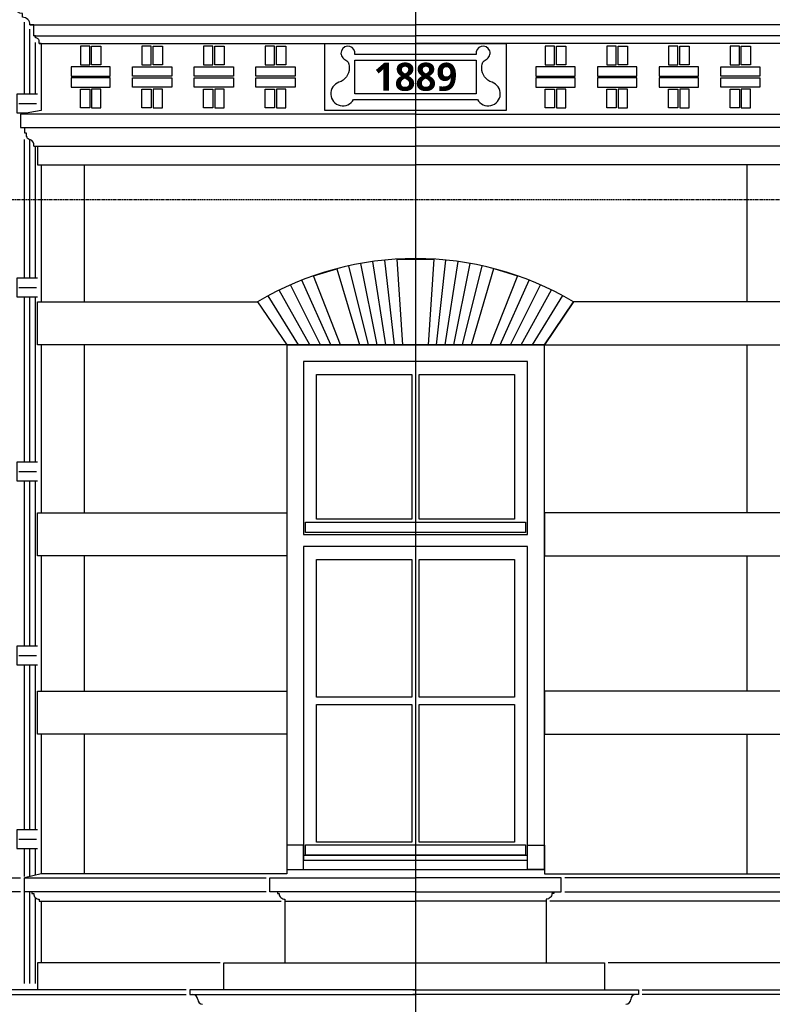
# Model space of a CAD drawing. Extents: x 0 to 286551, y -50 to 581131.
# Tile 49 of 207: x 106493 to 110524, y 560995 to 566268. Entities that reach past the tile are written whole.
import ezdxf

# ---------------------------------------------------------------- set-up
doc = ezdxf.new("R2010")
doc.units = 0
doc.header["$MEASUREMENT"] = 0
doc.linetypes.add('HIDDEN', pattern=[9.525, 6.35, -3.175])
for name, color, linetype in [('0.09', 7, 'CONTINUOUS'), ('0.13', 5, 'CONTINUOUS'), ('0.18', 1, 'CONTINUOUS'), ('0.25', 2, 'CONTINUOUS'), ('0.25 GRIJS', 252, 'CONTINUOUS')]:
    doc.layers.add(name, color=color, linetype=linetype)
doc.layers.add('HULPLIJNEN', color=252, linetype='CONTINUOUS', plot=False)
doc.styles.add('HTV250', font='txt', dxfattribs={"height": 125})

msp = doc.modelspace()

# ---------------------------------------------------------------- linework, layer by layer
at = {"layer": '0.09'}
msp.add_lwpolyline([(108288.4, 565871.2), (108288.4, 566051.2), (108938.4, 566051.2), (108938.4, 565871.2)], close=True, dxfattribs=at)
for points in [[(106588.4, 565868.4), (106488.4, 565868.4), (106478.4, 565868.4), (106478.4, 565768.4), (106537.9, 565768.4)], [(106588.4, 564883.4), (106488.4, 564883.4), (106478.4, 564883.4), (106478.4, 564783.4), (106588.4, 564783.4)], [(106588.4, 563898.4), (106488.4, 563898.4), (106478.4, 563898.4), (106478.4, 563798.4), (106588.4, 563798.4)], [(106588.4, 562913.4), (106488.4, 562913.4), (106478.4, 562913.4), (106478.4, 562813.4), (106588.4, 562813.4)], [(106588.4, 561928.4), (106488.4, 561928.4), (106478.4, 561928.4), (106478.4, 561828.4), (106588.4, 561828.4)]]:
    msp.add_lwpolyline(points, dxfattribs=at)
at = {"layer": '0.13'}
msp.add_line((106588.4, 565591.2), (106588.4, 565491.2), dxfattribs=at)
for points in [[(106608.4, 566141.2), (106598.4, 566141.2), (106598.4, 566151.2, 0.414214), (106578.4, 566171.2), (106578.4, 566181.2), (106568.4, 566181.2), (106568.4, 566241.2), (106548.4, 566241.2, 0.414214), (106508.4, 566281.2), (106508.4, 566301.2, -0.298217), (106462.6, 566331.2, -0.298217)], [(106558.4, 561597.2), (106558.4, 561587.2), (106568.4, 561587.2, 0.414214), (106598.4, 561557.2), (106598.4, 561547.2), (106598.4, 561547.2), (107893.4, 561547.2)], [(106558.4, 561597.2), (106558.4, 561587.2), (106568.4, 561587.2, 0.414214), (106598.4, 561557.2), (106598.4, 561547.2), (106598.4, 561547.2), (107893.4, 561547.2)], [(107873.4, 561597.2), (107873.4, 561587.2), (107883.4, 561587.2, 0.414214), (107913.4, 561557.2), (107913.4, 561547.2), (107913.4, 561547.2), (108613.4, 561547.2)], [(109353.4, 561597.2), (109353.4, 561587.2), (109343.4, 561587.2, -0.414214), (109313.4, 561557.2), (109313.4, 561547.2), (109313.4, 561547.2), (108613.4, 561547.2)], [(110668.4, 561597.2), (110668.4, 561587.2), (110658.4, 561587.2, -0.414214), (110628.4, 561557.2), (110628.4, 561547.2), (110628.4, 561547.2), (109333.4, 561547.2)], [(110668.4, 561597.2), (110668.4, 561587.2), (110658.4, 561587.2, -0.414214), (110628.4, 561557.2), (110628.4, 561547.2), (110628.4, 561547.2), (109333.4, 561547.2)]]:
    msp.add_lwpolyline(points, format="xyb", dxfattribs=at)
for points in [[(106548.4, 566241.2), (108613.4, 566241.2)], [(110678.4, 566241.2), (108613.4, 566241.2)], [(106568.4, 566181.2), (108613.4, 566181.2)], [(110658.4, 566181.2), (108613.4, 566181.2)], [(106598.4, 566141.2), (108613.4, 566141.2)], [(110628.4, 566141.2), (108613.4, 566141.2)], [(106588.4, 565491.2), (108613.4, 565491.2)], [(106838.4, 565491.2), (106838.4, 564757.2)], [(110638.4, 565491.2), (108613.4, 565491.2)], [(110388.4, 565491.2), (110388.4, 564757.2)], [(108361, 564527.2), (108256, 564949.8)], [(108408.2, 564527.2), (108320.3, 564962.6)], [(108454.6, 564527.2), (108384.9, 564972.9)], [(108500.3, 564527.2), (108449.9, 564980.6)], [(108725.9, 564527.2), (108776, 564980.7)], [(108771.6, 564527.2), (108841, 564973)], [(108817.9, 564527.2), (108905.6, 564962.8)], [(108865.1, 564527.2), (108969.9, 564950)], [(108104.2, 564527.2), (107943.6, 564847.8)], [(108159.3, 564527.2), (108004.6, 564873.2)], [(109066.8, 564527.2), (109221.3, 564873.5)], [(109121.8, 564527.2), (109282.4, 564848.2)], [(107986.3, 564527.2), (107824.4, 564789.5)], [(108046.7, 564527.2), (107883.5, 564819.9)], [(109179.3, 564527.2), (109342.5, 564820.3)], [(109239.6, 564527.2), (109401.6, 564790)], [(106838.4, 564527.2), (106838.4, 563627.2)], [(110388.4, 564527.2), (110388.4, 563627.2)], [(106838.4, 563397.2), (106838.4, 562672.2)], [(110388.4, 563397.2), (110388.4, 562672.2)], [(106838.4, 562442.2), (106838.4, 561693.4)], [(110388.4, 562442.2), (110388.4, 561693.4)], [(107913.4, 561547.2), (107913.4, 561217.2)], [(109313.4, 561547.2), (109313.4, 561217.2)], [(107567.4, 561217.2), (106608.4, 561217.2)], [(110604.4, 561217.2), (109645.4, 561217.2)]]:
    msp.add_lwpolyline(points, dxfattribs=at)
for points in [[(108613.4, 566081.2), (108287.7, 566081.2, 2.068751), (108235.7, 566054.6, -0.288316), (108258.4, 566018.5), (108258.4, 566008.4, -0.323304), (108203.6, 565932.5, 1.482045), (108281, 565841.2), (108613.4, 565841.2), (108945.8, 565841.2, 1.482045), (109023.2, 565932.5, -0.323304), (108968.4, 566008.4), (108968.4, 566018.5, -0.28834), (108991.1, 566054.6, 2.068751), (108939.1, 566081.2)], [(107767.2, 564757.2), (107923.4, 564527.2), (109303.4, 564527.2), (109459.6, 564757.2, 0.27352)]]:
    msp.add_lwpolyline(points, format="xyb", close=True, dxfattribs=at)
for points in [[(108023.4, 563577.2), (109203.4, 563577.2), (109203.4, 563522.2), (108023.4, 563522.2)], [(108013.4, 561847.2), (107923.4, 561847.2), (107923.4, 561717.2), (108013.4, 561717.2)], [(108023.4, 561848.2), (109203.4, 561848.2), (109203.4, 561793.2), (108023.4, 561793.2)], [(109213.4, 561847.2), (109303.4, 561847.2), (109303.4, 561717.2), (109213.4, 561717.2)]]:
    msp.add_lwpolyline(points, close=True, dxfattribs=at)
at = {"layer": '0.18'}
for p, q in [((106608.4, 565781.2), (106498.4, 565761.2)), ((106518.4, 565691.2), (106518.4, 565661.2)), ((106518.4, 565661.2), (106528.5, 565661.2))]:
    msp.add_line(p, q, dxfattribs=at)
for points in [[(108128.4, 565781.2), (108128.4, 566141.2), (109098.4, 566141.2), (109098.4, 565781.2)], [(108013.4, 563511.2), (109213.4, 563511.2), (109213.4, 564437.2), (108013.4, 564437.2)], [(108083.4, 564367.2), (108593.4, 564367.2), (108593.4, 563592.2), (108083.4, 563592.2)], [(108633.4, 564367.2), (109143.4, 564367.2), (109143.4, 563592.2), (108633.4, 563592.2)], [(106588.4, 563397.2), (106588.4, 563627.2), (107923.4, 563627.2), (107923.4, 563397.2)], [(110638.4, 563397.2), (110638.4, 563627.2), (109303.4, 563627.2), (109303.4, 563397.2)], [(109213.4, 563447.2), (108013.4, 563447.2), (108013.4, 561767.2), (109213.4, 561767.2)], [(108013.4, 561793.2), (109213.4, 561793.2), (109213.4, 563447.2), (108013.4, 563447.2)], [(108083.4, 563377.2), (108593.4, 563377.2), (108593.4, 562640.2), (108083.4, 562640.2)], [(108633.4, 563377.2), (109143.4, 563377.2), (109143.4, 562640.2), (108633.4, 562640.2)], [(106588.4, 562442.2), (106588.4, 562672.2), (107923.4, 562672.2), (107923.4, 562442.2)], [(110638.4, 562442.2), (110638.4, 562672.2), (109303.4, 562672.2), (109303.4, 562442.2)], [(108083.4, 562600.2), (108593.4, 562600.2), (108593.4, 561863.2), (108083.4, 561863.2)], [(108633.4, 562600.2), (109143.4, 562600.2), (109143.4, 561863.2), (108633.4, 561863.2)]]:
    msp.add_lwpolyline(points, close=True, dxfattribs=at)
for points in [[(108613.4, 565761.2), (106498.4, 565761.2), (106498.4, 565691.2), (108613.4, 565691.2)], [(108613.4, 565761.2), (110728.4, 565761.2), (110728.4, 565691.2), (108613.4, 565691.2)], [(106568.3, 565591.2), (108613.4, 565591.2)], [(110658.5, 565591.2), (108613.4, 565591.2)], [(108545.6, 564527.2), (108515, 564985.8), (108710.9, 564985.8), (108680.6, 564527.2), (108545.6, 564527.2)], [(108212.1, 564527.2), (108066.4, 564896.1), (108192.2, 564934.4), (108312.8, 564527.2), (108212.1, 564527.2)], [(108913.4, 564527.2), (109033.7, 564934.7), (109159.5, 564896.4), (109013.9, 564527.2), (108913.4, 564527.2)], [(107767.2, 564757.2), (107923.4, 564527.2), (106588.4, 564527.2), (106588.4, 564757.2), (107767.2, 564757.2)], [(109459.6, 564757.2), (109303.4, 564527.2), (110638.4, 564527.2), (110638.4, 564757.2), (109459.6, 564757.2)], [(107923.4, 561717.2), (107923.4, 561693.4), (106608.4, 561693.4), (106608.4, 561693.4), (106518.4, 561672.2)], [(107923.4, 561717.2), (107923.4, 561693.4), (106608.4, 561693.4), (106608.4, 561693.4), (106518.4, 561672.2)], [(109303.4, 561717.2), (109303.4, 561693.4), (110618.4, 561693.4), (110618.4, 561693.4), (110708.4, 561672.2)], [(109303.4, 561717.2), (109303.4, 561693.4), (110618.4, 561693.4), (110618.4, 561693.4), (110708.4, 561672.2)], [(109303.4, 561717.2), (109303.4, 561693.4), (110618.4, 561693.4), (110618.4, 561693.4), (110708.4, 561672.2)], [(109303.4, 561717.2), (109303.4, 561693.4), (110618.4, 561693.4), (110618.4, 561693.4), (110708.4, 561672.2)], [(99281.4, 561672.2), (106498.4, 561672.2)], [(106498.4, 561597.2), (99281.4, 561597.2)], [(107587.4, 561072.9), (107587.4, 561217.2), (109625.4, 561217.2), (109625.4, 561072.9)]]:
    msp.add_lwpolyline(points, dxfattribs=at)
for centre, radius, start, end in [((106555.5, 565653.4), 28.1, 163.7981, 255.4429), ((106539.1, 565597.8), 30, 347.3942, 71.8467), ((107420.2, 561021), 26.5, 0, 90), ((109792.6, 561021), 26.5, 90, 180), ((107473.2, 561021), 26.5, 180, 270), ((109739.6, 561021), 26.5, 270, 0)]:
    msp.add_arc(centre, radius, start, end, dxfattribs=at)
at = {"layer": '0.25'}
for points in [[(106608.4, 566141.2), (106608.4, 565781.2)], [(106608.4, 565491.2), (106608.4, 564757.2)], [(106608.4, 564527.2), (106608.4, 563627.2)], [(106608.4, 563397.2), (106608.4, 562672.2)], [(106608.4, 562442.2), (106608.4, 561693.4)], [(107813.4, 561597.2), (106518.4, 561597.2), (106518.4, 561672.2), (107813.4, 561672.2)], [(107813.4, 561597.2), (106518.4, 561597.2), (106518.4, 561672.2), (107813.4, 561672.2)], [(108613.4, 561597.2), (107833.4, 561597.2), (107833.4, 561672.2), (108613.4, 561672.2)], [(108613.4, 561597.2), (109393.4, 561597.2), (109393.4, 561672.2), (108613.4, 561672.2)], [(109413.4, 561597.2), (110708.4, 561597.2), (110708.4, 561672.2), (109413.4, 561672.2)], [(109413.4, 561597.2), (110708.4, 561597.2), (110708.4, 561672.2), (109413.4, 561672.2)], [(106608.4, 561547.2), (106608.4, 561217.2), (106588.4, 561217.2), (106588.4, 561072.9)], [(107384.8, 561072.9), (106405.8, 561072.9), (106405.8, 561047.5), (107384.8, 561047.5)], [(108613.4, 561072.9), (107404.8, 561072.9), (107404.8, 561047.5), (108613.4, 561047.5)], [(108599.4, 561072.9), (109808, 561072.9), (109808, 561047.5), (108599.4, 561047.5)], [(109828, 561072.9), (110807, 561072.9), (110807, 561047.5), (109828, 561047.5)]]:
    msp.add_lwpolyline(points, dxfattribs=at)
msp.add_lwpolyline([(107923.4, 561717.2), (109303.4, 561717.2), (109303.4, 564527.2), (107923.4, 564527.2)], close=True, dxfattribs=at)
at = {"layer": '0.25 GRIJS'}
for points in [[(106518.4, 565868.4), (106518.4, 566254.5)], [(106548.4, 565868.4), (106548.4, 566216.6)], [(106578.4, 565868.4), (106578.4, 566145.5)], [(106488.4, 565818.4), (106584, 565818.4)], [(106518.4, 565764.9), (106518.4, 565768.4)], [(106518.4, 564883.4), (106518.4, 565626.2)], [(106548.4, 564883.4), (106548.4, 565626.2)], [(106578.4, 564883.4), (106578.4, 565591.2)], [(106488.4, 564833.4), (106584, 564833.4)], [(106518.4, 563898.4), (106518.4, 564783.4)], [(106548.4, 563898.4), (106548.4, 564783.4)], [(106578.4, 563898.4), (106578.4, 564783.4)], [(106488.4, 563848.4), (106584, 563848.4)], [(106518.4, 562913.4), (106518.4, 563798.4)], [(106548.4, 562913.4), (106548.4, 563798.4)], [(106578.4, 562913.4), (106578.4, 563798.4)], [(106488.4, 562863.4), (106584, 562863.4)], [(106518.4, 561928.4), (106518.4, 562813.4)], [(106548.4, 561928.4), (106548.4, 562813.4)], [(106578.4, 561928.4), (106578.4, 562813.4)], [(106488.4, 561878.4), (106584, 561878.4)], [(106518.4, 561679.3), (106518.4, 561828.4)], [(106548.4, 561679.3), (106548.4, 561828.4)], [(106578.4, 561686.3), (106578.4, 561828.4)], [(106518.4, 561105.6), (106518.4, 561597.2)], [(106548.4, 561105.6), (106548.4, 561597.2)], [(106578.4, 561105.6), (106578.4, 561564.9)]]:
    msp.add_lwpolyline(points, dxfattribs=at)
for points in [[(106868.4, 566026.2), (106868.4, 566126.2), (106818.4, 566126.2), (106818.4, 566026.2)], [(106878.4, 566026.2), (106878.4, 566126.2), (106928.4, 566126.2), (106928.4, 566026.2)], [(107198.4, 566026.2), (107198.4, 566126.2), (107148.4, 566126.2), (107148.4, 566026.2)], [(107208.4, 566026.2), (107208.4, 566126.2), (107258.4, 566126.2), (107258.4, 566026.2)], [(107528.4, 566026.2), (107528.4, 566126.2), (107478.4, 566126.2), (107478.4, 566026.2)], [(107538.4, 566026.2), (107538.4, 566126.2), (107588.4, 566126.2), (107588.4, 566026.2)], [(107858.4, 566026.2), (107858.4, 566126.2), (107808.4, 566126.2), (107808.4, 566026.2)], [(107868.4, 566026.2), (107868.4, 566126.2), (107918.4, 566126.2), (107918.4, 566026.2)], [(109358.4, 566026.2), (109358.4, 566126.2), (109308.4, 566126.2), (109308.4, 566026.2)], [(109368.4, 566026.2), (109368.4, 566126.2), (109418.4, 566126.2), (109418.4, 566026.2)], [(109688.4, 566026.2), (109688.4, 566126.2), (109638.4, 566126.2), (109638.4, 566026.2)], [(109698.4, 566026.2), (109698.4, 566126.2), (109748.4, 566126.2), (109748.4, 566026.2)], [(110018.4, 566026.2), (110018.4, 566126.2), (109968.4, 566126.2), (109968.4, 566026.2)], [(110028.4, 566026.2), (110028.4, 566126.2), (110078.4, 566126.2), (110078.4, 566026.2)], [(110348.4, 566026.2), (110348.4, 566126.2), (110298.4, 566126.2), (110298.4, 566026.2)], [(110358.4, 566026.2), (110358.4, 566126.2), (110408.4, 566126.2), (110408.4, 566026.2)], [(106768.4, 566016.2), (106768.4, 565966.2), (106978.4, 565966.2), (106978.4, 566016.2)], [(107308.4, 566016.2), (107308.4, 565966.2), (107098.4, 565966.2), (107098.4, 566016.2)], [(107638.4, 566016.2), (107638.4, 565966.2), (107428.4, 565966.2), (107428.4, 566016.2)], [(107968.4, 566016.2), (107968.4, 565966.2), (107758.4, 565966.2), (107758.4, 566016.2)], [(109258.4, 566016.2), (109258.4, 565966.2), (109468.4, 565966.2), (109468.4, 566016.2)], [(109588.4, 566016.2), (109588.4, 565966.2), (109798.4, 565966.2), (109798.4, 566016.2)], [(109918.4, 566016.2), (109918.4, 565966.2), (110128.4, 565966.2), (110128.4, 566016.2)], [(110458.4, 566016.2), (110458.4, 565966.2), (110248.4, 565966.2), (110248.4, 566016.2)], [(106768.4, 565956.2), (106768.4, 565906.2), (106978.4, 565906.2), (106978.4, 565956.2)], [(107308.4, 565956.2), (107308.4, 565906.2), (107098.4, 565906.2), (107098.4, 565956.2)], [(107638.4, 565956.2), (107638.4, 565906.2), (107428.4, 565906.2), (107428.4, 565956.2)], [(107968.4, 565956.2), (107968.4, 565906.2), (107758.4, 565906.2), (107758.4, 565956.2)], [(109258.4, 565956.2), (109258.4, 565906.2), (109468.4, 565906.2), (109468.4, 565956.2)], [(109588.4, 565956.2), (109588.4, 565906.2), (109798.4, 565906.2), (109798.4, 565956.2)], [(109918.4, 565956.2), (109918.4, 565906.2), (110128.4, 565906.2), (110128.4, 565956.2)], [(110458.4, 565956.2), (110458.4, 565906.2), (110248.4, 565906.2), (110248.4, 565956.2)], [(106868.4, 565896.2), (106868.4, 565796.2), (106818.4, 565796.2), (106818.4, 565896.2)], [(106878.4, 565896.2), (106878.4, 565796.2), (106928.4, 565796.2), (106928.4, 565896.2)], [(107198.4, 565896.2), (107198.4, 565796.2), (107148.4, 565796.2), (107148.4, 565896.2)], [(107208.4, 565896.2), (107208.4, 565796.2), (107258.4, 565796.2), (107258.4, 565896.2)], [(107528.4, 565896.2), (107528.4, 565796.2), (107478.4, 565796.2), (107478.4, 565896.2)], [(107538.4, 565896.2), (107538.4, 565796.2), (107588.4, 565796.2), (107588.4, 565896.2)], [(107858.4, 565896.2), (107858.4, 565796.2), (107808.4, 565796.2), (107808.4, 565896.2)], [(107868.4, 565896.2), (107868.4, 565796.2), (107918.4, 565796.2), (107918.4, 565896.2)], [(109358.4, 565896.2), (109358.4, 565796.2), (109308.4, 565796.2), (109308.4, 565896.2)], [(109368.4, 565896.2), (109368.4, 565796.2), (109418.4, 565796.2), (109418.4, 565896.2)], [(109688.4, 565896.2), (109688.4, 565796.2), (109638.4, 565796.2), (109638.4, 565896.2)], [(109698.4, 565896.2), (109698.4, 565796.2), (109748.4, 565796.2), (109748.4, 565896.2)], [(110018.4, 565896.2), (110018.4, 565796.2), (109968.4, 565796.2), (109968.4, 565896.2)], [(110028.4, 565896.2), (110028.4, 565796.2), (110078.4, 565796.2), (110078.4, 565896.2)], [(110348.4, 565896.2), (110348.4, 565796.2), (110298.4, 565796.2), (110298.4, 565896.2)], [(110358.4, 565896.2), (110358.4, 565796.2), (110408.4, 565796.2), (110408.4, 565896.2)]]:
    msp.add_lwpolyline(points, close=True, dxfattribs=at)
at = {"layer": 'HULPLIJNEN'}
msp.add_lwpolyline([(108613.4, 570141.5), (108613.4, 551674.8)], dxfattribs=at)
at = {"layer": 'HULPLIJNEN', "linetype": 'HIDDEN'}
msp.add_lwpolyline([(80351, 565304.2), (146944.1, 565304.2)], dxfattribs=at)

# ---------------------------------------------------------------- texts
at = {"layer": '0.09', "insert": (108613.4, 565961.2), "char_height": 150, "width": 629.997, "attachment_point": 5, "style": 'HTV250'}
msp.add_mtext('{\\fLucida Bright|b1|i0|c0|p18;1889}', dxfattribs=at)

doc.saveas('drawing.dxf')
